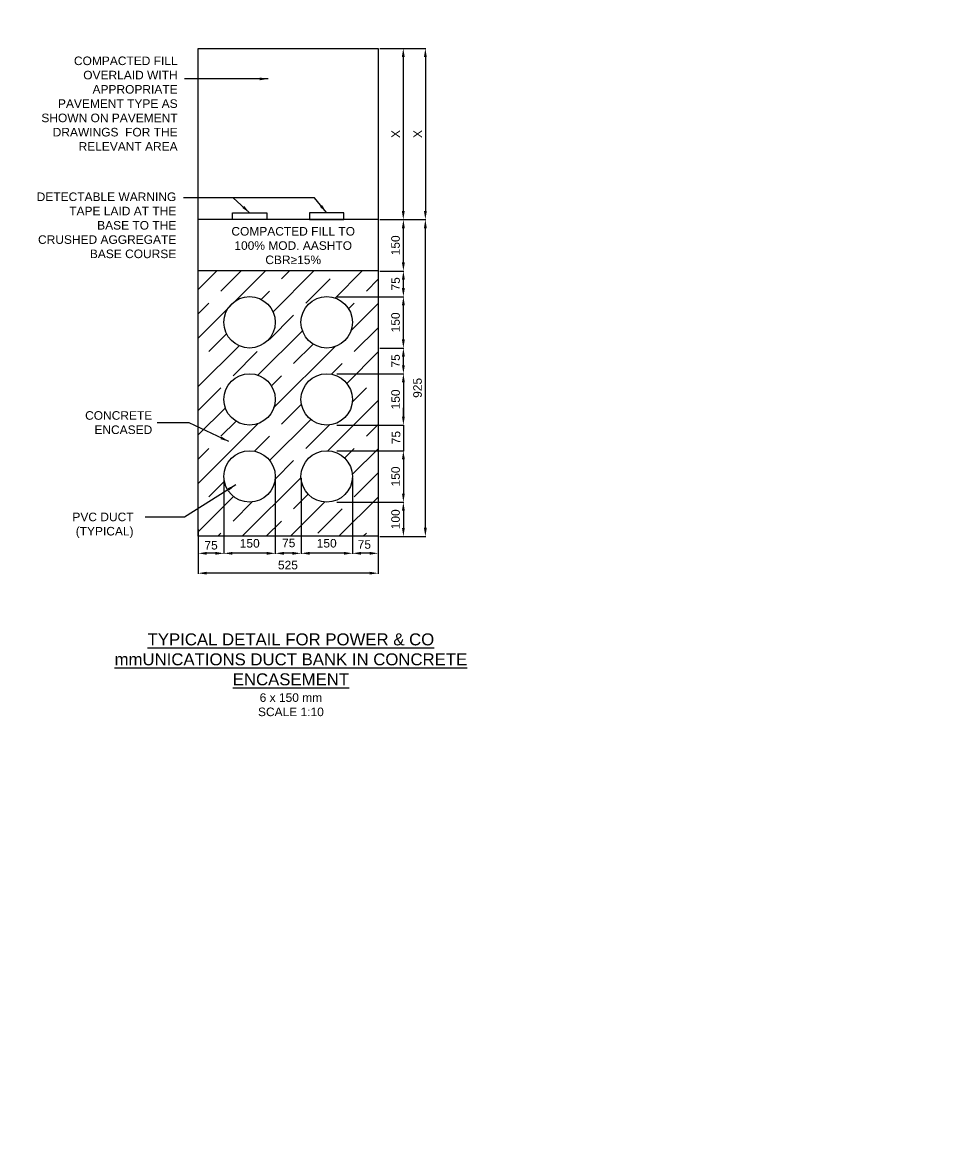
# Model space of a CAD drawing. Header units: metres. Extents: x -4024927 to 10167049, y -539908 to 13839353.
# Tile 60 of 211: x 1396616 to 1399339, y -174971 to -171669. Entities that reach past the tile are written whole.
import ezdxf

# ---------------------------------------------------------------- set-up
doc = ezdxf.new("R2010")
doc.units = ezdxf.units.M
doc.linetypes.add('CONTIUOUS', pattern=[0])
for name, color, linetype in [('B-3-E-AF09$0$e-anno-daro', 40, 'Continuous'), ('B-3-E-AF09$0$E-ANNO-T080', 2, 'Continuous'), ('B-3-E-AF09$0$e-anno-t175', 214, 'Continuous'), ('B-3-E-AF09$0$E-DETL-DIM', 1, 'Continuous'), ('B-3-E-AF09$0$E-DETL-PATT', 10, 'Continuous'), ('B-3-E-AF09$0$EL2', 2, 'Continuous'), ('B-3-E-AF09$0$EL4', 4, 'Continuous'), ('B-3-E-AF09$0$EL7', 7, 'Continuous'), ('EL-AGLI-EQUP-PAPI-N-RefEdit0', 1, 'CONTIUOUS')]:
    doc.layers.add(name, color=color, linetype=linetype)
doc.styles.add('Arial', font='arial.ttf')
doc.styles.add('B-3-E-AF09$0$E175', font='verdana.ttf', dxfattribs={"height": 400.001})
doc.styles.add('B-3-E-AF09$0$L100', font='arial.ttf')
doc.dimstyles.new('B-3-E-AF09$0$E-DETAIL', dxfattribs={"dimtxt": 200, "dimasz": 175, "dimexe": 0.18, "dimexo": 0.5, "dimgap": 50, "dimtad": 1, "dimdec": 0, "dimlfac": 0.1, "dimzin": 0, "dimdsep": 46, "dimtxsty": 'B-3-E-AF09$0$L100', "dimcen": 0, "dimadec": 0, "dimazin": 0, "dimtfac": 1, "dimtdec": 0, "dimtofl": 0, "dimtmove": 2, "dimatfit": 3, "dimfxl": 1, "dimtolj": 1, "dimtzin": 0, "dimarcsym": 0})

# ---------------------------------------------------------------- blocks, each defined once
blk = doc.blocks.new('*D588')
at = {"layer": 'B-3-E-AF09$0$E-DETL-DIM', "color": 2, "linetype": 'Continuous', "lineweight": -2, "transparency": 16777216}
for p, q in [((1397683.9, -172469.1), (1397729.5, -172469.1)), ((1397727.7, -172594.1), (1397727.7, -172494.1)), ((1397658.9, -172619.1), (1397729.5, -172619.1))]:
    blk.add_line(p, q, dxfattribs=at)
at = {"layer": 'B-3-E-AF09$0$E-DETL-DIM', "color": 2, "linetype": 'Continuous', "transparency": 16777216}
for points in [[(1397723.5, -172494.1), (1397731.9, -172494.1), (1397727.7, -172469.1)], [(1397723.5, -172594.1), (1397731.9, -172594.1), (1397727.7, -172619.1)]]:
    blk.add_solid(points, dxfattribs=at)
at = {"layer": 'Defpoints', "color": 0, "linetype": 'Continuous', "transparency": 16777216}
for p in [(1397678.9, -172469.1), (1397727.7, -172469.1), (1397653.9, -172619.1, 132.2)]:
    blk.add_point(p, dxfattribs=at)
at = {"layer": 'B-3-E-AF09$0$E-DETL-DIM', "color": 2, "linetype": 'Continuous', "transparency": 16777216, "insert": (1397704.9, -172544.1), "char_height": 25, "attachment_point": 5, "rotation": 90, "style": 'Arial'}
blk.add_mtext('\\A1;150', dxfattribs=at)
blk = doc.blocks.new('*D589')
at = {"layer": 'B-3-E-AF09$0$E-DETL-DIM', "color": 2, "linetype": 'Continuous', "lineweight": -2, "transparency": 16777216}
for p, q in [((1397203.9, -172998.7), (1397203.9, -173220.4)), ((1397128.9, -173148.7), (1397128.9, -173220.4)), ((1397178.9, -173218.6), (1397153.9, -173218.6))]:
    blk.add_line(p, q, dxfattribs=at)
at = {"layer": 'B-3-E-AF09$0$E-DETL-DIM', "color": 2, "linetype": 'Continuous', "transparency": 16777216}
for points in [[(1397153.9, -173214.4), (1397153.9, -173222.7), (1397128.9, -173218.6)], [(1397178.9, -173214.4), (1397178.9, -173222.7), (1397203.9, -173218.6)]]:
    blk.add_solid(points, dxfattribs=at)
at = {"layer": 'Defpoints', "color": 0, "linetype": 'Continuous', "transparency": 16777216}
for p in [(1397203.9, -172993.7), (1397128.9, -173143.7), (1397128.9, -173218.6)]:
    blk.add_point(p, dxfattribs=at)
at = {"layer": 'B-3-E-AF09$0$E-DETL-DIM', "color": 2, "linetype": 'Continuous', "transparency": 16777216, "insert": (1397166.4, -173195.1), "char_height": 25, "attachment_point": 5, "style": 'Arial'}
blk.add_mtext('\\A1;75', dxfattribs=at)
blk = doc.blocks.new('*D590')
at = {"layer": 'B-3-E-AF09$0$E-DETL-DIM', "color": 2, "linetype": 'Continuous', "lineweight": -2, "transparency": 16777216}
for p, q in [((1397428.9, -172998.7), (1397428.9, -173220.3)), ((1397578.9, -172998.7), (1397578.9, -173220.3)), ((1397553.9, -173218.5), (1397453.9, -173218.5))]:
    blk.add_line(p, q, dxfattribs=at)
at = {"layer": 'B-3-E-AF09$0$E-DETL-DIM', "color": 2, "linetype": 'Continuous', "transparency": 16777216}
for points in [[(1397453.9, -173214.4), (1397453.9, -173222.7), (1397428.9, -173218.5)], [(1397553.9, -173214.4), (1397553.9, -173222.7), (1397578.9, -173218.5)]]:
    blk.add_solid(points, dxfattribs=at)
at = {"layer": 'Defpoints', "color": 0, "linetype": 'Continuous', "transparency": 16777216}
for p in [(1397428.9, -172993.7, 132.2), (1397578.9, -172993.7, 132.2), (1397428.9, -173218.5)]:
    blk.add_point(p, dxfattribs=at)
at = {"layer": 'B-3-E-AF09$0$E-DETL-DIM', "color": 2, "linetype": 'Continuous', "transparency": 16777216, "insert": (1397503.9, -173189.3), "char_height": 25, "attachment_point": 5, "style": 'Arial'}
blk.add_mtext('\\A1;150', dxfattribs=at)
blk = doc.blocks.new('*D591')
at = {"layer": 'B-3-E-AF09$0$E-DETL-DIM', "color": 2, "linetype": 'Continuous', "lineweight": -2, "transparency": 16777216}
for p, q in [((1397578.9, -172998.7), (1397578.9, -173220.3)), ((1397653.9, -172998.7), (1397653.9, -173220.3)), ((1397628.9, -173218.5), (1397603.9, -173218.5))]:
    blk.add_line(p, q, dxfattribs=at)
at = {"layer": 'B-3-E-AF09$0$E-DETL-DIM', "color": 2, "linetype": 'Continuous', "transparency": 16777216}
for points in [[(1397603.9, -173214.4), (1397603.9, -173222.7), (1397578.9, -173218.5)], [(1397628.9, -173214.4), (1397628.9, -173222.7), (1397653.9, -173218.5)]]:
    blk.add_solid(points, dxfattribs=at)
at = {"layer": 'Defpoints', "color": 0, "linetype": 'Continuous', "transparency": 16777216}
for p in [(1397578.9, -172993.7, 132.2), (1397653.9, -172993.7, 264.4), (1397578.9, -173218.5)]:
    blk.add_point(p, dxfattribs=at)
at = {"layer": 'B-3-E-AF09$0$E-DETL-DIM', "color": 2, "linetype": 'Continuous', "transparency": 16777216, "insert": (1397613.8, -173192.9), "char_height": 25, "attachment_point": 5, "style": 'Arial'}
blk.add_mtext('\\A1;75', dxfattribs=at)
blk = doc.blocks.new('*D592')
at = {"layer": 'B-3-E-AF09$0$E-DETL-DIM', "color": 2, "linetype": 'Continuous', "lineweight": -2, "transparency": 16777216}
for p, q in [((1397533.9, -172694.1), (1397729.5, -172694.1)), ((1397727.7, -172719.1), (1397727.7, -172819.1)), ((1397538.9, -172844.1), (1397729.5, -172844.1))]:
    blk.add_line(p, q, dxfattribs=at)
at = {"layer": 'B-3-E-AF09$0$E-DETL-DIM', "color": 2, "linetype": 'Continuous', "transparency": 16777216}
for points in [[(1397723.6, -172719.1), (1397731.9, -172719.1), (1397727.7, -172694.1)], [(1397723.6, -172819.1), (1397731.9, -172819.1), (1397727.7, -172844.1)]]:
    blk.add_solid(points, dxfattribs=at)
at = {"layer": 'Defpoints', "color": 0, "linetype": 'Continuous', "transparency": 16777216}
for p in [(1397528.9, -172694.1), (1397533.9, -172844.1), (1397727.7, -172844.1)]:
    blk.add_point(p, dxfattribs=at)
at = {"layer": 'B-3-E-AF09$0$E-DETL-DIM', "color": 2, "linetype": 'Continuous', "transparency": 16777216, "insert": (1397705, -172769.1), "char_height": 25, "attachment_point": 5, "rotation": 90, "style": 'Arial'}
blk.add_mtext('\\A1;150', dxfattribs=at)
blk = doc.blocks.new('*D593')
at = {"layer": 'B-3-E-AF09$0$E-DETL-DIM', "color": 2, "linetype": 'Continuous', "lineweight": -2, "transparency": 16777216}
for p, q in [((1397727.7, -172819.1), (1397727.7, -172794.1)), ((1397533.9, -172844.1), (1397729.5, -172844.1)), ((1397533.9, -172919.1), (1397729.5, -172919.1)), ((1397727.7, -172944.1), (1397727.7, -172969.1))]:
    blk.add_line(p, q, dxfattribs=at)
at = {"layer": 'B-3-E-AF09$0$E-DETL-DIM', "color": 2, "linetype": 'Continuous', "transparency": 16777216}
for points in [[(1397723.6, -172819.1), (1397731.9, -172819.1), (1397727.7, -172844.1)], [(1397723.6, -172944.1), (1397731.9, -172944.1), (1397727.7, -172919.1)]]:
    blk.add_solid(points, dxfattribs=at)
at = {"layer": 'Defpoints', "color": 0, "linetype": 'Continuous', "transparency": 16777216}
for p in [(1397528.9, -172844.1, 132.2), (1397727.7, -172844.1), (1397528.9, -172919.1, 132.2)]:
    blk.add_point(p, dxfattribs=at)
at = {"layer": 'B-3-E-AF09$0$E-DETL-DIM', "color": 2, "linetype": 'Continuous', "transparency": 16777216, "insert": (1397706.5, -172880.6), "char_height": 25, "attachment_point": 5, "rotation": 90, "style": 'Arial'}
blk.add_mtext('\\A1;75', dxfattribs=at)
blk = doc.blocks.new('*D594')
at = {"layer": 'B-3-E-AF09$0$E-DETL-DIM', "color": 2, "linetype": 'Continuous', "lineweight": -2, "transparency": 16777216}
for p, q in [((1397658.9, -172619.1), (1397729.5, -172619.1)), ((1397727.7, -172669.1), (1397727.7, -172644.1)), ((1397533.9, -172694.1), (1397729.5, -172694.1))]:
    blk.add_line(p, q, dxfattribs=at)
at = {"layer": 'B-3-E-AF09$0$E-DETL-DIM', "color": 2, "linetype": 'Continuous', "transparency": 16777216}
for points in [[(1397723.6, -172644.1), (1397731.9, -172644.1), (1397727.7, -172619.1)], [(1397723.6, -172669.1), (1397731.9, -172669.1), (1397727.7, -172694.1)]]:
    blk.add_solid(points, dxfattribs=at)
at = {"layer": 'Defpoints', "color": 0, "linetype": 'Continuous', "transparency": 16777216}
for p in [(1397653.9, -172619.1), (1397727.7, -172619.1), (1397528.9, -172694.1, 132.2)]:
    blk.add_point(p, dxfattribs=at)
at = {"layer": 'B-3-E-AF09$0$E-DETL-DIM', "color": 2, "linetype": 'Continuous', "transparency": 16777216, "insert": (1397705, -172656.6), "char_height": 25, "attachment_point": 5, "rotation": 90, "style": 'Arial'}
blk.add_mtext('\\A1;75', dxfattribs=at)
blk = doc.blocks.new('*D595')
at = {"layer": 'B-3-E-AF09$0$E-DETL-DIM', "color": 2, "linetype": 'Continuous', "lineweight": -2, "transparency": 16777216}
for p, q in [((1397728.4, -171744), (1397793.7, -171744)), ((1397791.9, -171769), (1397791.9, -172219)), ((1397725.3, -172244), (1397793.7, -172244))]:
    blk.add_line(p, q, dxfattribs=at)
at = {"layer": 'B-3-E-AF09$0$E-DETL-DIM', "color": 2, "linetype": 'Continuous', "transparency": 16777216}
for points in [[(1397787.7, -171769), (1397796.1, -171769), (1397791.9, -171744)], [(1397787.7, -172219), (1397796.1, -172219), (1397791.9, -172244)]]:
    blk.add_solid(points, dxfattribs=at)
at = {"layer": 'Defpoints', "color": 0, "linetype": 'Continuous', "transparency": 16777216}
for p in [(1397723.4, -171744), (1397720.3, -172244), (1397791.9, -172244)]:
    blk.add_point(p, dxfattribs=at)
at = {"layer": 'B-3-E-AF09$0$E-DETL-DIM', "color": 2, "linetype": 'Continuous', "transparency": 16777216, "insert": (1397769.4, -171994), "char_height": 25, "attachment_point": 5, "rotation": 90, "style": 'Arial'}
blk.add_mtext('\\A1;X', dxfattribs=at)
blk = doc.blocks.new('*D596')
at = {"layer": 'B-3-E-AF09$0$E-DETL-DIM', "color": 2, "linetype": 'Continuous', "lineweight": -2, "transparency": 16777216}
for p, q in [((1397658.9, -171744), (1397729.2, -171744)), ((1397727.4, -171769), (1397727.4, -172219)), ((1397658.9, -172244), (1397729.2, -172244))]:
    blk.add_line(p, q, dxfattribs=at)
at = {"layer": 'B-3-E-AF09$0$E-DETL-DIM', "color": 2, "linetype": 'Continuous', "transparency": 16777216}
for points in [[(1397723.3, -171769), (1397731.6, -171769), (1397727.4, -171744)], [(1397723.3, -172219), (1397731.6, -172219), (1397727.4, -172244)]]:
    blk.add_solid(points, dxfattribs=at)
at = {"layer": 'Defpoints', "color": 0, "linetype": 'Continuous', "transparency": 16777216}
for p in [(1397653.9, -171744, -132.2), (1397653.9, -172244, -82.9), (1397727.4, -172244)]:
    blk.add_point(p, dxfattribs=at)
at = {"layer": 'B-3-E-AF09$0$E-DETL-DIM', "color": 2, "linetype": 'Continuous', "transparency": 16777216, "insert": (1397704.9, -171994), "char_height": 25, "attachment_point": 5, "rotation": 90, "style": 'Arial'}
blk.add_mtext('\\A1;X', dxfattribs=at)
blk = doc.blocks.new('*D597')
at = {"layer": 'B-3-E-AF09$0$E-DETL-DIM', "color": 2, "linetype": 'Continuous', "lineweight": -2, "transparency": 16777216}
for p, q in [((1397691.9, -172244), (1397793.7, -172244)), ((1397791.9, -173144.1), (1397791.9, -172269)), ((1397658.9, -173169.1), (1397793.7, -173169.1))]:
    blk.add_line(p, q, dxfattribs=at)
at = {"layer": 'B-3-E-AF09$0$E-DETL-DIM', "color": 2, "linetype": 'Continuous', "transparency": 16777216}
for points in [[(1397787.7, -172269), (1397796.1, -172269), (1397791.9, -172244)], [(1397787.7, -173144.1), (1397796.1, -173144.1), (1397791.9, -173169.1)]]:
    blk.add_solid(points, dxfattribs=at)
at = {"layer": 'Defpoints', "color": 0, "linetype": 'Continuous', "transparency": 16777216}
for p in [(1397686.9, -172244), (1397791.9, -172244), (1397653.9, -173169.1)]:
    blk.add_point(p, dxfattribs=at)
at = {"layer": 'B-3-E-AF09$0$E-DETL-DIM', "color": 2, "linetype": 'Continuous', "transparency": 16777216, "insert": (1397769.1, -172735.4), "char_height": 25, "attachment_point": 5, "rotation": 90, "style": 'Arial'}
blk.add_mtext('\\A1;925', dxfattribs=at)
blk = doc.blocks.new('*D598')
at = {"layer": 'B-3-E-AF09$0$E-DETL-DIM', "color": 2, "linetype": 'Continuous', "lineweight": -2, "transparency": 16777216}
for p, q in [((1397128.9, -173173.7), (1397128.9, -173278.4)), ((1397653.9, -173173.7), (1397653.9, -173278.4)), ((1397628.9, -173276.6), (1397153.9, -173276.6))]:
    blk.add_line(p, q, dxfattribs=at)
at = {"layer": 'B-3-E-AF09$0$E-DETL-DIM', "color": 2, "linetype": 'Continuous', "transparency": 16777216}
for points in [[(1397153.9, -173272.4), (1397153.9, -173280.7), (1397128.9, -173276.6)], [(1397628.9, -173272.4), (1397628.9, -173280.7), (1397653.9, -173276.6)]]:
    blk.add_solid(points, dxfattribs=at)
at = {"layer": 'Defpoints', "color": 0, "linetype": 'Continuous', "transparency": 16777216}
for p in [(1397128.9, -173168.7, 132.2), (1397653.9, -173168.7, 132.2), (1397128.9, -173276.6)]:
    blk.add_point(p, dxfattribs=at)
at = {"layer": 'B-3-E-AF09$0$E-DETL-DIM', "color": 2, "linetype": 'Continuous', "transparency": 16777216, "insert": (1397390.7, -173253), "char_height": 25, "attachment_point": 5, "style": 'Arial'}
blk.add_mtext('\\A1;525', dxfattribs=at)
blk = doc.blocks.new('*D599')
at = {"layer": 'B-3-E-AF09$0$E-DETL-DIM', "color": 2, "linetype": 'Continuous', "lineweight": -2, "transparency": 16777216}
for p, q in [((1397533.9, -172919.1), (1397729.5, -172919.1)), ((1397727.7, -172944.1), (1397727.7, -173044.1)), ((1397533.9, -173069.1), (1397729.5, -173069.1))]:
    blk.add_line(p, q, dxfattribs=at)
at = {"layer": 'B-3-E-AF09$0$E-DETL-DIM', "color": 2, "linetype": 'Continuous', "transparency": 16777216}
for points in [[(1397723.6, -172944.1), (1397731.9, -172944.1), (1397727.7, -172919.1)], [(1397723.6, -173044.1), (1397731.9, -173044.1), (1397727.7, -173069.1)]]:
    blk.add_solid(points, dxfattribs=at)
at = {"layer": 'Defpoints', "color": 0, "linetype": 'Continuous', "transparency": 16777216}
for p in [(1397528.9, -172919.1), (1397528.9, -173069.1), (1397727.7, -173069.1)]:
    blk.add_point(p, dxfattribs=at)
at = {"layer": 'B-3-E-AF09$0$E-DETL-DIM', "color": 2, "linetype": 'Continuous', "transparency": 16777216, "insert": (1397705, -172994.1), "char_height": 25, "attachment_point": 5, "rotation": 90, "style": 'Arial'}
blk.add_mtext('\\A1;150', dxfattribs=at)
blk = doc.blocks.new('*D600')
at = {"layer": 'B-3-E-AF09$0$E-DETL-DIM', "color": 2, "linetype": 'Continuous', "lineweight": -2, "transparency": 16777216}
for p, q in [((1397533.9, -173069.1), (1397729.5, -173069.1)), ((1397727.7, -173094.1), (1397727.7, -173144.2)), ((1397658.9, -173169.2), (1397729.5, -173169.2))]:
    blk.add_line(p, q, dxfattribs=at)
at = {"layer": 'B-3-E-AF09$0$E-DETL-DIM', "color": 2, "linetype": 'Continuous', "transparency": 16777216}
for points in [[(1397723.6, -173094.1), (1397731.9, -173094.1), (1397727.7, -173069.1)], [(1397723.6, -173144.2), (1397731.9, -173144.2), (1397727.7, -173169.2)]]:
    blk.add_solid(points, dxfattribs=at)
at = {"layer": 'Defpoints', "color": 0, "linetype": 'Continuous', "transparency": 16777216}
for p in [(1397528.9, -173069.1), (1397653.9, -173169.2), (1397727.7, -173169.2)]:
    blk.add_point(p, dxfattribs=at)
at = {"layer": 'B-3-E-AF09$0$E-DETL-DIM', "color": 2, "linetype": 'Continuous', "transparency": 16777216, "insert": (1397705, -173119.2), "char_height": 25, "attachment_point": 5, "rotation": 90, "style": 'Arial'}
blk.add_mtext('\\A1;100', dxfattribs=at)
blk = doc.blocks.new('*D601')
at = {"layer": 'B-3-E-AF09$0$E-DETL-DIM', "color": 2, "linetype": 'Continuous', "lineweight": -2, "transparency": 16777216}
for p, q in [((1397203.9, -172998.7), (1397203.9, -173220.4)), ((1397353.9, -172998.7), (1397353.9, -173220.4)), ((1397328.9, -173218.6), (1397228.9, -173218.6))]:
    blk.add_line(p, q, dxfattribs=at)
at = {"layer": 'B-3-E-AF09$0$E-DETL-DIM', "color": 2, "linetype": 'Continuous', "transparency": 16777216}
for points in [[(1397228.9, -173214.4), (1397228.9, -173222.8), (1397203.9, -173218.6)], [(1397328.9, -173214.4), (1397328.9, -173222.8), (1397353.9, -173218.6)]]:
    blk.add_solid(points, dxfattribs=at)
at = {"layer": 'Defpoints', "color": 0, "linetype": 'Continuous', "transparency": 16777216}
for p in [(1397203.9, -172993.7, 132.2), (1397353.9, -172993.7, 132.2), (1397203.9, -173218.6)]:
    blk.add_point(p, dxfattribs=at)
at = {"layer": 'B-3-E-AF09$0$E-DETL-DIM', "color": 2, "linetype": 'Continuous', "transparency": 16777216, "insert": (1397279.2, -173189.5), "char_height": 25, "attachment_point": 5, "style": 'Arial'}
blk.add_mtext('\\A1;150', dxfattribs=at)
blk = doc.blocks.new('*D602')
at = {"layer": 'B-3-E-AF09$0$E-DETL-DIM', "color": 2, "linetype": 'Continuous', "lineweight": -2, "transparency": 16777216}
for p, q in [((1397353.9, -172998.7), (1397353.9, -173220.4)), ((1397428.9, -172998.7), (1397428.9, -173220.4)), ((1397403.9, -173218.6), (1397378.9, -173218.6))]:
    blk.add_line(p, q, dxfattribs=at)
at = {"layer": 'B-3-E-AF09$0$E-DETL-DIM', "color": 2, "linetype": 'Continuous', "transparency": 16777216}
for points in [[(1397378.9, -173214.4), (1397378.9, -173222.7), (1397353.9, -173218.6)], [(1397403.9, -173214.4), (1397403.9, -173222.7), (1397428.9, -173218.6)]]:
    blk.add_solid(points, dxfattribs=at)
at = {"layer": 'Defpoints', "color": 0, "linetype": 'Continuous', "transparency": 16777216}
for p in [(1397353.9, -172993.7, 132.2), (1397428.9, -172993.7, 0), (1397353.9, -173218.6)]:
    blk.add_point(p, dxfattribs=at)
at = {"layer": 'B-3-E-AF09$0$E-DETL-DIM', "color": 2, "linetype": 'Continuous', "transparency": 16777216, "insert": (1397393, -173188.4), "char_height": 25, "attachment_point": 5, "style": 'Arial'}
blk.add_mtext('\\A1;75', dxfattribs=at)
blk = doc.blocks.new('*D603')
at = {"layer": 'B-3-E-AF09$0$E-DETL-DIM', "color": 2, "linetype": 'Continuous', "lineweight": -2, "transparency": 16777216}
for p, q in [((1397658.9, -172394.1), (1397729.5, -172394.1)), ((1397727.7, -172444.1), (1397727.7, -172419.1)), ((1397533.9, -172469.1), (1397729.5, -172469.1))]:
    blk.add_line(p, q, dxfattribs=at)
at = {"layer": 'B-3-E-AF09$0$E-DETL-DIM', "color": 2, "linetype": 'Continuous', "transparency": 16777216}
for points in [[(1397723.5, -172419.1), (1397731.9, -172419.1), (1397727.7, -172394.1)], [(1397723.5, -172444.1), (1397731.9, -172444.1), (1397727.7, -172469.1)]]:
    blk.add_solid(points, dxfattribs=at)
at = {"layer": 'Defpoints', "color": 0, "linetype": 'Continuous', "transparency": 16777216}
for p in [(1397653.9, -172394.1), (1397727.7, -172394.1), (1397528.9, -172469.1, 132.2)]:
    blk.add_point(p, dxfattribs=at)
at = {"layer": 'B-3-E-AF09$0$E-DETL-DIM', "color": 2, "linetype": 'Continuous', "transparency": 16777216, "insert": (1397705, -172431.6), "char_height": 25, "attachment_point": 5, "rotation": 90, "style": 'Arial'}
blk.add_mtext('\\A1;75', dxfattribs=at)
blk = doc.blocks.new('*D604')
at = {"layer": 'B-3-E-AF09$0$E-DETL-DIM', "color": 2, "linetype": 'Continuous', "lineweight": -2, "transparency": 16777216}
for p, q in [((1397658.9, -172244.1), (1397729.5, -172244.1)), ((1397727.7, -172369.1), (1397727.7, -172269.1)), ((1397658.9, -172394.1), (1397729.5, -172394.1))]:
    blk.add_line(p, q, dxfattribs=at)
at = {"layer": 'B-3-E-AF09$0$E-DETL-DIM', "color": 2, "linetype": 'Continuous', "transparency": 16777216}
for points in [[(1397723.5, -172269.1), (1397731.9, -172269.1), (1397727.7, -172244.1)], [(1397723.5, -172369.1), (1397731.9, -172369.1), (1397727.7, -172394.1)]]:
    blk.add_solid(points, dxfattribs=at)
at = {"layer": 'Defpoints', "color": 0, "linetype": 'Continuous', "transparency": 16777216}
for p in [(1397653.9, -172244.1, 132.2), (1397727.7, -172244.1), (1397653.9, -172394.1, 132.2)]:
    blk.add_point(p, dxfattribs=at)
at = {"layer": 'B-3-E-AF09$0$E-DETL-DIM', "color": 2, "linetype": 'Continuous', "transparency": 16777216, "insert": (1397704.9, -172319.1), "char_height": 25, "attachment_point": 5, "rotation": 90, "style": 'Arial'}
blk.add_mtext('\\A1;150', dxfattribs=at)

msp = doc.modelspace()

# ---------------------------------------------------------------- hatches: boundary and pattern name
at = {"layer": 'B-3-E-AF09$0$E-DETL-PATT', "linetype": 'Continuous'}
h = msp.add_hatch(dxfattribs=at)
h.set_pattern_fill('JIS_STN_1E', color=252, scale=100)
h.set_pattern_definition([(45, (1357774.26, -36582.04), (-70.71068, 70.71068), []), (45, (1357844.76, -36582.04), (-70.71068, 70.71068), [100, -50])])
h.paths.add_polyline_path([(1397128.86, -173168.95), (1397128.86, -172393.95), (1397653.86, -172393.95), (1397653.86, -173168.95)])
edge = h.paths.add_edge_path(flags=16)
edge.add_arc((1397278.86, -172993.95), 74.68, 0, 360)
edge = h.paths.add_edge_path(flags=16)
edge.add_arc((1397278.86, -172768.95), 74.48, 0, 360)
edge = h.paths.add_edge_path(flags=16)
edge.add_arc((1397278.86, -172543.95), 73.62, 0, 360)
edge = h.paths.add_edge_path(flags=16)
edge.add_arc((1397503.86, -172543.95), 74.79, 0, 360)
edge = h.paths.add_edge_path(flags=16)
edge.add_arc((1397503.86, -172768.95), 74.82, 0, 360)
edge = h.paths.add_edge_path(flags=16)
edge.add_arc((1397503.86, -172993.95), 74.86, 0, 360)

# ---------------------------------------------------------------- linework, layer by layer
at = {"layer": 'B-3-E-AF09$0$E-DETL-DIM', "color": 2, "linetype": 'Continuous'}
msp.add_line((1397727.73, -172844.14, 264.37), (1397727.75, -172920.23, 264.37), dxfattribs=at)
at = {"layer": 'B-3-E-AF09$0$EL2', "color": 4, "linetype": 'Continuous'}
for p, q in [((1397653.86, -172243.95, 132.19), (1397128.86, -172243.95, 132.19)), ((1397653.86, -172393.95, 132.19), (1397128.86, -172393.95, 132.19)), ((1397128.86, -173168.95, 132.19), (1397128.86, -172418.95, 132.19))]:
    msp.add_line(p, q, dxfattribs=at)
at = {"layer": 'B-3-E-AF09$0$EL2', "color": 4, "linetype": 'Continuous', "elevation": 132.19}
for points in [[(1397653.86, -173168.95), (1397128.86, -173168.95), (1397128.86, -171743.95), (1397653.86, -171743.95)], [(1397653.86, -171743.95), (1397653.86, -173168.95)]]:
    msp.add_lwpolyline(points, dxfattribs=at)
at = {"layer": 'B-3-E-AF09$0$EL4', "linetype": 'Continuous'}
for points, elevation in [([(1397228.86, -172223.99), (1397328.86, -172223.99), (1397328.86, -172243.95), (1397228.86, -172243.95)], 264.37), ([(1397553.86, -172223.99), (1397453.86, -172223.99), (1397453.86, -172243.95), (1397553.86, -172243.95)], 132.19)]:
    msp.add_lwpolyline(points, close=True, dxfattribs=dict(at, elevation=elevation))
at = {"layer": 'B-3-E-AF09$0$EL7', "color": 3, "linetype": 'Continuous'}
for centre in [(1397278.86, -172543.95, 132.19), (1397503.86, -172543.95, 132.19), (1397278.86, -172768.95), (1397503.86, -172768.95), (1397278.86, -172993.95, 132.19), (1397503.86, -172993.95, 132.19)]:
    msp.add_circle(centre, 75, dxfattribs=at)
at = {"layer": 'EL-AGLI-EQUP-PAPI-N-RefEdit0'}
msp.add_arc((3071061.1, 6743365.78), 7095987.63, 260.537675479, 260.537675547, dxfattribs=at)

# ---------------------------------------------------------------- texts
at = {"layer": 'B-3-E-AF09$0$E-ANNO-T080', "color": 2, "ltscale": 0.5, "char_height": 25, "style": 'Arial'}
for s, insert, width, attachment_point in [('\\pxqr;{\\fArial|b0|i0|c0|p34;COMPACTED FILL OVERLAID WITH APPROPRIATE PAVEMENT TYPE AS SHOWN ON PAVEMENT DRAWINGS  FOR THE RELEVANT AREA}', (1396634.39, -171767.7, 132.19), 434.3345, 1), ('\\pxqr;{\\fArial|b0|i0|c0|p34;DETECTABLE WARNING TAPE LAID AT THE BASE TO THE CRUSHED AGGREGATE BASE COURSE}', (1396658.01, -172164.77), 406.7558, 1), ('COMPACTED FILL TO 100% MOD. AASHTO CBR≥15%', (1397406.1, -172265.6, 0), 366.4204, 2), ('\\pxqr;{\\fArial|b0|i0|c0|p34;CONCRETE ENCASED}', (1396805.25, -172803.49, -132.19), 189.3889, 1), ('{\\fArial|b0|i0|c0|p34;PVC DUCT (TYPICAL)}', (1396940.03, -173099.75, -396.56), 198.959, 3)]:
    msp.add_mtext(s, dxfattribs=dict(at, insert=insert, width=width, attachment_point=attachment_point))
at = {"layer": 'B-3-E-AF09$0$e-anno-t175', "color": 3, "ltscale": 0.5, "insert": (1397399.4, -173452.36, 528.74), "char_height": 35, "width": 1136.3456, "attachment_point": 2, "style": 'B-3-E-AF09$0$E175'}
msp.add_mtext('{\\fArial|b0|i0|c0|p34;\\LTYPICAL DETAIL FOR POWER & CO mmUNICATIONS DUCT BANK IN CONCRETE ENCASEMENT  \\l\\P\\H0.71429x;\\C2;6 x 150 mm\\P\\C1;SCALE 1:10}', dxfattribs=at)

# ---------------------------------------------------------------- dimensions: what is measured, and where the dimension line sits
at = {"layer": 'B-3-E-AF09$0$E-DETL-DIM', "color": 2, "linetype": 'Continuous'}
for base, p1, p2, picture, middle in [((1397727.43, -172243.95, 264.37), (1397653.86, -171743.95, 132.19), (1397653.9, -172243.95, 181.47), '*D596', (1397704.93, -171993.95, 264.37)), ((1397791.9, -172243.95, 264.37), (1397723.42, -171743.95, 264.37), (1397720.3, -172243.95, 264.37), '*D595', (1397769.4, -171993.95, 264.37))]:
    dim = msp.add_linear_dim(base=base, p1=p1, p2=p2, angle=270, text='X', dimstyle='B-3-E-AF09$0$E-DETAIL', override={"dimscale": 10, "dimtxt": 2.5, "dimasz": 2.5, "dimgap": 1, "dimlfac": 1, "dimtxsty": 'Arial', "dimclrd": 2, "dimclre": 2, "dimclrt": 2}, dxfattribs=at)
    dim.commit()
    dim.dimension.update_dxf_attribs({"geometry": picture, "text_midpoint": middle})
for base, p1, p2, picture, middle in [((1397791.9, -172243.95, 264.37), (1397653.88, -173169.14, 264.37), (1397686.92, -172243.95, 264.37), '*D597', (1397769.14, -172735.39, 264.37)), ((1397727.73, -172844.14, 264.37), (1397528.88, -172919.14, 396.56), (1397528.88, -172844.14, 396.56), '*D593', (1397706.53, -172880.6, 264.37))]:
    dim = msp.add_linear_dim(base=base, p1=p1, p2=p2, angle=90, dimstyle='B-3-E-AF09$0$E-DETAIL', override={"dimscale": 10, "dimtxt": 2.5, "dimasz": 2.5, "dimgap": 1, "dimlfac": 1, "dimtxsty": 'Arial', "dimclrd": 2, "dimclre": 2, "dimclrt": 2}, dxfattribs=at)
    dim.commit()
    dim.dimension.update_dxf_attribs({"geometry": picture, "text_midpoint": middle, "dimtype": 160})
for base, p1, p2, angle, picture, middle in [((1397727.71, -172244.14, 264.37), (1397653.88, -172394.14, 396.56), (1397653.88, -172244.14, 396.56), 90, '*D604', (1397704.95, -172319.14, 264.37)), ((1397727.71, -172394.14, 264.37), (1397528.86, -172469.14, 396.56), (1397653.91, -172394.14, 264.37), 270, '*D603', (1397705, -172431.64, 264.37)), ((1397727.71, -172469.14, 264.37), (1397653.88, -172619.14, 396.56), (1397678.88, -172469.14, 264.37), 90, '*D588', (1397704.95, -172544.14, 264.37)), ((1397727.73, -172619.14, 264.37), (1397528.88, -172694.14, 396.56), (1397653.93, -172619.14, 264.37), 270, '*D594', (1397705.02, -172656.64, 264.37)), ((1397727.73, -172844.14, 264.37), (1397528.93, -172694.14, 264.37), (1397533.88, -172844.14, 264.37), 270, '*D592', (1397704.97, -172769.14, 264.37)), ((1397727.73, -173069.14, 264.37), (1397528.93, -172919.14, 264.37), (1397528.93, -173069.14, 264.37), 270, '*D599', (1397704.97, -172994.14, 264.37)), ((1397727.73, -173169.19, 264.37), (1397528.93, -173069.14, 264.37), (1397653.88, -173169.19, 264.37), 270, '*D600', (1397704.97, -173119.17, 264.37))]:
    dim = msp.add_linear_dim(base=base, p1=p1, p2=p2, angle=angle, dimstyle='B-3-E-AF09$0$E-DETAIL', override={"dimscale": 10, "dimtxt": 2.5, "dimasz": 2.5, "dimgap": 1, "dimlfac": 1, "dimtxsty": 'Arial', "dimclrd": 2, "dimclre": 2, "dimclrt": 2}, dxfattribs=at)
    dim.commit()
    dim.dimension.update_dxf_attribs({"geometry": picture, "text_midpoint": middle})
for base, p1, p2, picture, middle in [((1397128.86, -173218.56), (1397203.86, -172993.75), (1397128.86, -173143.75), '*D589', (1397166.36, -173195.11)), ((1397203.86, -173218.59, -132.19), (1397353.86, -172993.75), (1397203.86, -172993.75), '*D601', (1397279.22, -173189.48, -132.19)), ((1397353.86, -173218.57, -132.19), (1397428.86, -172993.75, -132.19), (1397353.86, -172993.75), '*D602', (1397393, -173188.37, -132.19)), ((1397428.86, -173218.54, -264.37), (1397578.86, -172993.75, -132.19), (1397428.86, -172993.75, -132.19), '*D590', (1397503.86, -173189.33, -264.37)), ((1397578.86, -173218.52, -264.37), (1397653.86, -172993.75, 0), (1397578.86, -172993.75, -132.19), '*D591', (1397613.8, -173192.91, -264.37)), ((1397128.86, -173276.55, -264.37), (1397653.86, -173168.75, -132.19), (1397128.86, -173168.75, -132.19), '*D598', (1397390.75, -173252.97, -264.37))]:
    dim = msp.add_linear_dim(base=base, p1=p1, p2=p2, dimstyle='B-3-E-AF09$0$E-DETAIL', override={"dimscale": 10, "dimtxt": 2.5, "dimasz": 2.5, "dimgap": 1, "dimlfac": 1, "dimtxsty": 'Arial', "dimclrd": 2, "dimclre": 2, "dimclrt": 2}, dxfattribs=at)
    dim.commit()
    dim.dimension.update_dxf_attribs({"geometry": picture, "text_midpoint": middle, "dimtype": 160})

# ---------------------------------------------------------------- leaders
at = {"layer": 'B-3-E-AF09$0$e-anno-daro', "color": 2, "linetype": 'Continuous'}
for points in [[(1397332.76, -171833.04, 0), (1397218.32, -171833.04, 0), (1397088.66, -171833.03, 0)], [(1397278.86, -172223.99, 396.56), (1397230.68, -172180.17, 396.56), (1397086.01, -172180.17, 396.56)], [(1397503.46, -172223.67, 264.37), (1397467.84, -172180.17, 264.37), (1397086.01, -172180.17, 264.37)], [(1397218.01, -172892.03, -264.37), (1397102.12, -172837.27, -264.37), (1397009.26, -172837.74, -264.37)], [(1397238.42, -173018.26, -264.37), (1397088.93, -173113.44, -264.37), (1396974.18, -173113.44, -264.37)]]:
    msp.add_leader(points, dimstyle='B-3-E-AF09$0$E-DETAIL', override={"dimscale": 10, "dimasz": 2.5}, dxfattribs=at)

doc.saveas('drawing.dxf')
